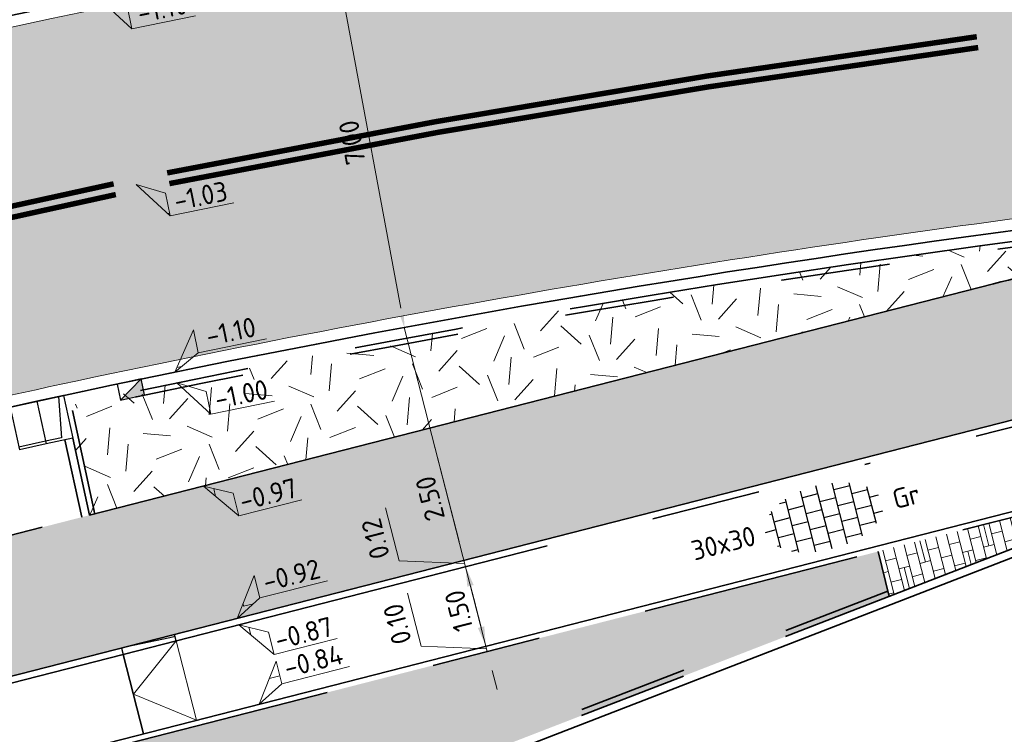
# Model space of a CAD drawing. Header units: metres. Extents: x 126075 to 126745, y 502461 to 502767.
# Tile 37 of 94: x 126642 to 126660, y 502546 to 502559. Entities that reach past the tile are written whole.
import ezdxf
from ezdxf.enums import TextEntityAlignment as Align

# ---------------------------------------------------------------- set-up
doc = ezdxf.new("R2010")
doc.units = ezdxf.units.M
doc.header["$PDSIZE"] = 1
for name, pattern in [('VH-OPSLUITBAND-SO', [10, 4, -2, 2, -2]), ('VH-OPSLUITBAND_VARIANT01-SO', [14, 8, -2, 2, -2]), ('VH-RIJWIELPADBAND-SO', [20, 8, -2, 2, -2, 0, -2, 2, -2]), ('VH-TROTTOIRBAND-SO', [15, 5, -2, 2, -2, 2, -2]), ('VH-TROTTOIRBAND_VARIANT01-SO', [20, 10, -2, 2, -2, 2, -2]), ('VW-11_STREEP', [2, 1, -1]), ('VW-31_STREEP', [4, 3, -1]), ('ZZ-HIDDEN-SO', [4, 2, -2])]:
    doc.linetypes.add(name, pattern=pattern)
doc.layers.get('0').update_dxf_attribs({"linetype": 'CONTINUOUS'})
doc.layers.get('DEFPOINTS').update_dxf_attribs({"linetype": 'CONTINUOUS'})
for name, color, linetype, lineweight in [('N-WE-GR-BEPLANTING-A-200', 92, 'CONTINUOUS', 18), ('N-WE-GR-GRAS-A-200', 62, 'CONTINUOUS', 18), ('N-WE-RI-HWA_KOLK-S-200', 154, 'CONTINUOUS', 25), ('N-WE-VH-GESLOTENVERHARDING_ASFALT-V', 253, 'CONTINUOUS', 18), ('N-WE-VH-GESLOTENVERHARDING_ASFALT_ROOD-G', 10, 'CONTINUOUS', 35), ('N-WE-VH-GESLOTENVERHARDING_ASFALT_ROOD-V', 13, 'CONTINUOUS', 18), ('N-WE-VH-GOOT_BSS_ACHTERKANT-G', 170, 'CONTINUOUS', 35), ('N-WE-VH-GOOT_BSS_VOORKANT-G', 170, 'CONTINUOUS', 35), ('N-WE-VH-HALFVERHARDING_GRASBETONSTEEN-A-200', 132, 'CONTINUOUS', 18), ('N-WE-VH-KANTOPSLUITING_BETONRUG-G', 7, 'ZZ-HIDDEN-SO', 35), ('N-WE-VH-KANTOPSLUITING_ELEMENT_INRIT_180 200-S', 40, 'CONTINUOUS', 25), ('N-WE-VH-KANTOPSLUITING_OPSLUITBAND_100X200-G', 150, 'VH-OPSLUITBAND-SO', 35), ('N-WE-VH-KANTOPSLUITING_OPSLUITBAND_120X250-G', 150, 'VH-OPSLUITBAND-SO', 35), ('N-WE-VH-KANTOPSLUITING_OPSLUITBAND_150X250-G', 150, 'VH-OPSLUITBAND_VARIANT01-SO', 35), ('N-WE-VH-KANTOPSLUITING_RIJWIELPADBAND_40 120_250-G', 10, 'VH-RIJWIELPADBAND-SO', 35), ('N-WE-VH-KANTOPSLUITING_RIJWIELPADBAND_40 120_250_EINDVERLOOPBAND-S', 10, 'CONTINUOUS', 25), ('N-WE-VH-KANTOPSLUITING_TROTTOIRBAND_130X150_250-G', 210, 'VH-TROTTOIRBAND-SO', 35), ('N-WE-VH-KANTOPSLUITING_TROTTOIRBAND_180X200_250-G', 210, 'VH-TROTTOIRBAND_VARIANT01-SO', 35), ('N-WE-VH-KANTOPSLUITING_VOORKANTBAND-G', 50, 'CONTINUOUS', 35), ('N-WE-VH-KANTVERHARDING_TEGEL-G', 60, 'CONTINUOUS', 18), ('N-WE-VH-MATERIAALGRENS-G', 7, 'ZZ-HIDDEN-SO', 35), ('N-WE-VH-OPENVERHARDING_TEGEL_300X300_DUN_HALFSTEENS-S-200', 252, 'CONTINUOUS', 25), ('N-WE-VW-MARKERING_LANGS_STREEP_11_010-G', 7, 'VW-11_STREEP', 13), ('N-WE-VW-MARKERING_LANGS_STREEP_31_010-G', 7, 'VW-31_STREEP', 13), ('X-XX-AL-AANPIJLING-G', 7, 'CONTINUOUS', 18), ('X-XX-AL-HOOGTELABEL-S-200', 7, 'CONTINUOUS', 18), ('X-XX-AL-M', 7, 'CONTINUOUS', 18)]:
    doc.layers.add(name, color=color, linetype=linetype, lineweight=lineweight)
doc.styles.add('NLCS-ISO', font='NLCS-ISO.ttf')
doc.styles.add('NLCS-ISO-M200-T18', font='NLCS-ISO.ttf', dxfattribs={"height": 0.36})
doc.dimstyles.new('NLCS-M200-T18-PIJL_L2_H1', dxfattribs={"dimscale": 0.2, "dimtxt": 2.5, "dimasz": 1.8, "dimexe": 2, "dimexo": 2, "dimgap": 0.7, "dimtad": 1, "dimzin": 0, "dimdsep": 46, "dimtxsty": 'NLCS-ISO-M200-T18', "dimcen": 0, "dimdle": 2, "dimclrd": 256, "dimclre": 256, "dimclrt": 10, "dimadec": 1, "dimazin": 0, "dimtfac": 1, "dimtdec": 3, "dimtofl": 0, "dimtmove": 0, "dimatfit": 3, "dimfxl": 2, "dimfxlon": 1, "dimtfillclr": 256, "dimtolj": 1, "dimtzin": 0, "dimlwd": -1, "dimlwe": -1, "dimarcsym": 0})
pattern_1 = [(0, (0, 0), (0, 6.985), [5.08, -1.905]), (90, (0, 0), (-6.985, 4.277078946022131e-16), [5.08, -1.905])]

# ---------------------------------------------------------------- blocks, each defined once
blk = doc.blocks.new('SVH-INRITELEMENT_180 200_180X800X500_MIDDEN')
for p, q in [((0, 0), (0, 0.8000000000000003)), ((0, 0.8000000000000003), (0.5, 0.8000000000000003)), ((0, 0.75), (0.5, 0.75)), ((0.5, 0), (0.5, 0.8000000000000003)), ((0, 0), (0.5, 0))]:
    blk.add_line(p, q)
blk = doc.blocks.new('SVH-INRITELEMENT_180 200_180X800X500_LINKS')
for p, q in [((0, 0), (0, 0.7999999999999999)), ((0, 0.7999999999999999), (0.5, 0.7999999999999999)), ((0.09473684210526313, 0), (0.2, 0.75)), ((0.2, 0.75), (0.5, 0.75)), ((0.5, 0), (0.5, 0.7999999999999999)), ((0, 0), (0.5, 0))]:
    blk.add_line(p, q)
blk = doc.blocks.new('SVH-TEGEL_300X300_DUN_HALFST-SO')
for p, q in [((-1.499999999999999, -2.863260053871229), (-1.499999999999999, 2.863260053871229)), ((1.110223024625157e-15, -2.975), (1.110223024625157e-15, 2.975)), ((1.500000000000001, -2.863260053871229), (1.500000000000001, 2.863260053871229)), ((-3.614576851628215, 2.25), (-2.999999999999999, 2.25)), ((-2.999999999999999, -2.498230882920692), (-2.999999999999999, 2.498230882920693)), ((-1.499999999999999, 2.25), (0, 2.25)), ((1.5, 2.25), (3, 2.25)), ((3, -2.498230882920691), (3, 2.498230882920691)), ((-4.771312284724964, 1.5), (-4.499999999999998, 1.5)), ((-4.499999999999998, -1.726071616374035), (-4.499999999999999, 1.726071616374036)), ((-2.999999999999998, 1.5), (-1.499999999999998, 1.5)), ((2.220446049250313e-15, 1.5), (1.500000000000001, 1.5)), ((3.000000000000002, 1.5), (4.500000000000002, 1.5)), ((4.500000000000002, -1.726071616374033), (4.5, 1.726071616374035)), ((-5.525, 0), (-4.5, 0)), ((-4.499999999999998, 0.7500000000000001), (-2.999999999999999, 0.7500000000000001)), ((-2.999999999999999, 0), (-1.499999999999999, 0)), ((-1.499999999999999, 0.7500000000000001), (1.110223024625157e-15, 0.7500000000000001)), ((0, 0), (1.500000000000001, 0)), ((1.500000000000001, 0.7500000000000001), (3, 0.7500000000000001)), ((3, 0), (4.500000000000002, 0)), ((4.500000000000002, 0.7500000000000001), (5.346547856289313, 0.7500000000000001)), ((-4.5, -0.7500000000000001), (-3, -0.7500000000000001)), ((-1.5, -0.7500000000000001), (0, -0.7500000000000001)), ((1.499999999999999, -0.7500000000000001), (3, -0.7500000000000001)), ((4.5, -0.7500000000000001), (5.346547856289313, -0.7500000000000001)), ((-4.771312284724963, -1.5), (-4.5, -1.5)), ((-2.999999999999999, -1.5), (-1.499999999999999, -1.5)), ((1.110223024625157e-15, -1.5), (1.500000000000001, -1.5)), ((3, -1.5), (4.500000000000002, -1.5)), ((-3.614576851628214, -2.25), (-2.999999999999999, -2.25)), ((-1.499999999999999, -2.25), (1.110223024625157e-15, -2.25)), ((1.500000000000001, -2.25), (3, -2.25))]:
    blk.add_line(p, q)
at = {"style": 'NLCS-ISO'}
blk.add_attdef('FORMAAT', text='', height=1.8, dxfattribs=at).set_placement((-6.525, 4.607733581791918e-16), align=Align.MIDDLE_RIGHT)
blk.add_attdef('KLEUR', text='', height=1.8, dxfattribs=at).set_placement((6.525, -7.02641101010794e-16), align=Align.MIDDLE_LEFT)
at = {"style": 'NLCS-ISO', "flags": 1}
blk.add_attdef('FUNCTIE', text='', height=1.8, dxfattribs=at).set_placement((-7.110529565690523e-16, -3.975), align=Align.TOP_CENTER)
blk = doc.blocks.new('SVH-RIJWIELPAD EINDVERLOOPBAND_40 120X250_MAAIVELD_RECHTS_L1000_HD-MM')
blk.add_line((0, 40), (100, 40))
blk.add_lwpolyline([(0, 0), (1000, 0), (1000, 120), (0, 120)], close=True)
at = {"flags": 128}
blk.add_lwpolyline([(100, 40), (900, 0)], dxfattribs=at)
blk = doc.blocks.new('SRI-KOLK_TROTTOIR-SO')
blk.add_hatch(color=256).paths.add_polyline_path([(1.125000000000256, 1.499999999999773), (-1.124999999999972, 1.499999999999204), (-1.124999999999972, 5.684341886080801e-13)])
blk.add_line((-1.124999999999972, 0), (1.124999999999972, 1.499999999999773))
at = {"flags": 128}
blk.add_lwpolyline([(-1.124999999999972, 0), (1.124999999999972, 0), (1.124999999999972, 1.499999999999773), (-1.124999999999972, 1.499999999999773)], close=True, dxfattribs=at)
blk = doc.blocks.new('SZZ-HOOGTELABEL_02-SO')
h = blk.add_hatch()
h.set_pattern_fill('ANGLE', color=256)
h.set_pattern_definition(pattern_1)
h.paths.add_polyline_path([(2.460741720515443, 3.435148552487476), (-6.661338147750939e-16, -4.440892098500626e-16), (2.460741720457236, 1.312415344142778)])
for p, q in [((2.460741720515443, 3.435148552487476), (0, 0)), ((2.460741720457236, 1.312415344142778), (2.460741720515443, 3.435148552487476)), ((0, 0), (2.460741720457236, 1.312415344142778)), ((8.837532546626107, 1.312415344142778), (2.460741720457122, 1.312415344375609))]:
    blk.add_line(p, q)
at = {"style": 'NLCS-ISO'}
blk.add_attdef('...', text='', height=1.8, dxfattribs=at).set_placement((5.772751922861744, 2.615252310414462), align=Align.MIDDLE)
blk = doc.blocks.new('SZZ-HOOGTELABEL_04-SO')
h = blk.add_hatch()
h.set_pattern_fill('ANGLE', color=256)
h.set_pattern_definition(pattern_1)
h.paths.add_polyline_path([(2.460741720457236, -1.312415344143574), (0, -4.547473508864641e-13), (2.460741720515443, -3.435148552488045)])
for p, q in [((0, -4.547473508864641e-13), (2.460741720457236, -1.312415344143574)), ((2.460741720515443, -3.435148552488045), (0, -4.547473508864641e-13)), ((2.460741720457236, -1.312415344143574), (2.460741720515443, -3.435148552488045)), ((8.399460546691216, -3.435325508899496), (2.460741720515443, -3.435148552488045))]:
    blk.add_line(p, q)
at = {"style": 'NLCS-ISO'}
blk.add_attdef('...', text='', height=1.8, dxfattribs=at).set_placement((5.549947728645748, -2.195441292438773), align=Align.MIDDLE)
blk = doc.blocks.new('*D402')
at = {"layer": 'DEFPOINTS', "color": 0, "transparency": 16777216}
for p in [(126647.5055022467, 502560.6424629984), (126647.6487991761, 502560.6691042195), (126648.7849908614, 502553.7603914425)]:
    blk.add_point(p, dxfattribs=at)
at = {"layer": 'X-XX-AL-M', "transparency": 16777216}
for p, q in [((126647.6487991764, 502560.6691042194), (126648.0420604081, 502560.7422178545)), ((126648.8624855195, 502554.1409677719), (126647.714601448, 502560.3151691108)), ((126648.9282877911, 502553.7870326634), (126649.3215490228, 502553.8601462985))]:
    blk.add_line(p, q, dxfattribs=at)
for points in [[(126647.6556122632, 502560.3042020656), (126647.7735906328, 502560.3261361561), (126647.6487991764, 502560.6691042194)], [(126648.8034963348, 502554.1300007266), (126648.9214747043, 502554.1519348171), (126648.9282877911, 502553.7870326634)]]:
    blk.add_solid(points, dxfattribs=at)
at = {"layer": 'X-XX-AL-M', "color": 10, "transparency": 16777216, "insert": (126647.9739344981, 502557.1695775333), "char_height": 0.36, "attachment_point": 5, "rotation": 100.53196722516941, "style": 'NLCS-ISO-M200-T18'}
blk.add_mtext('\\A1;7.00', dxfattribs=at)
blk = doc.blocks.new('*D434')
at = {"layer": 'DEFPOINTS', "color": 0, "transparency": 16777216}
for p in [(126650.0493578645, 502549.4071612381), (126650.0493578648, 502549.4071612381), (126650.4213063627, 502547.9540080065)]:
    blk.add_point(p, dxfattribs=at)
at = {"layer": 'X-XX-AL-M', "transparency": 16777216}
for p, q in [((126650.049357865, 502549.4071612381), (126650.4368653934, 502549.5063475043)), ((126650.3320387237, 502548.3027647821), (126650.1386255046, 502549.0584044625)), ((126650.4213063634, 502547.9540080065), (126650.8088138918, 502548.0531942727))]:
    blk.add_line(p, q, dxfattribs=at)
for points in [[(126650.0804993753, 502549.0435265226), (126650.1967516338, 502549.0732824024), (126650.049357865, 502549.4071612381)], [(126650.2739125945, 502548.2878868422), (126650.390164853, 502548.317642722), (126650.4213063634, 502547.9540080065)]]:
    blk.add_solid(points, dxfattribs=at)
at = {"layer": 'X-XX-AL-M', "color": 10, "transparency": 16777216, "insert": (126649.9253260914, 502548.6012356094), "char_height": 0.36, "attachment_point": 5, "rotation": 104.35716334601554, "style": 'NLCS-ISO-M200-T18'}
blk.add_mtext('\\A1;1.50', dxfattribs=at)
blk = doc.blocks.new('*D435')
at = {"layer": 'DEFPOINTS', "color": 0, "transparency": 16777216}
for p in [(126650.2405568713, 502549.5799690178), (126650.0196019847, 502549.5234134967), (126650.0493578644, 502549.407161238)]:
    blk.add_point(p, dxfattribs=at)
at = {"layer": 'X-XX-AL-M', "transparency": 16777216}
for p, q in [((126648.8348476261, 502549.5143520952), (126648.5868819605, 502550.4831209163)), ((126649.9303343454, 502549.8721702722), (126649.8410667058, 502550.2209270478)), ((126650.0344799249, 502549.4652873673), (126648.8348476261, 502549.5143520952)), ((126650.019601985, 502549.5234134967), (126649.6320944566, 502549.4242272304)), ((126650.0493578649, 502549.407161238), (126650.019601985, 502549.5234134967)), ((126650.0493578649, 502549.407161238), (126650.4368653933, 502549.5063475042)), ((126650.1386255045, 502549.0584044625), (126650.2278931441, 502548.7096476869))]:
    blk.add_line(p, q, dxfattribs=at)
for points in [[(126649.8722082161, 502549.8572923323), (126649.9884604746, 502549.8870482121), (126650.019601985, 502549.5234134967)], [(126650.0804993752, 502549.0435265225), (126650.1967516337, 502549.0732824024), (126650.0493578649, 502549.407161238)]]:
    blk.add_solid(points, dxfattribs=at)
at = {"layer": 'X-XX-AL-M', "color": 10, "transparency": 16777216, "insert": (126648.4008587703, 502549.9193874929), "char_height": 0.36, "attachment_point": 5, "rotation": 104.35716334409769, "style": 'NLCS-ISO-M200-T18'}
blk.add_mtext('\\A1;0.12', dxfattribs=at)
blk = doc.blocks.new('*D436')
at = {"layer": 'DEFPOINTS', "color": 0, "transparency": 16777216}
for p in [(126649.3996878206, 502551.9453355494), (126649.3996878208, 502551.9453355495), (126650.2405568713, 502549.5799690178)]:
    blk.add_point(p, dxfattribs=at)
at = {"layer": 'X-XX-AL-M', "transparency": 16777216}
for p, q in [((126649.3996878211, 502551.9453355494), (126649.7871953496, 502552.0445218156)), ((126649.9303343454, 502549.8721702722), (126649.4889554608, 502551.5965787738)), ((126650.019601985, 502549.5234134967), (126649.6320944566, 502549.4242272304))]:
    blk.add_line(p, q, dxfattribs=at)
for points in [[(126649.4308293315, 502551.5817008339), (126649.54708159, 502551.6114567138), (126649.3996878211, 502551.9453355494)], [(126649.8722082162, 502549.8572923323), (126649.9884604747, 502549.8870482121), (126650.019601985, 502549.5234134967)]]:
    blk.add_solid(points, dxfattribs=at)
at = {"layer": 'X-XX-AL-M', "color": 10, "transparency": 16777216, "insert": (126649.3996388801, 502550.6550255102), "char_height": 0.36, "attachment_point": 5, "rotation": 104.35716334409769, "style": 'NLCS-ISO-M200-T18'}
blk.add_mtext('\\A1;2.50', dxfattribs=at)
blk = doc.blocks.new('*D437')
at = {"layer": 'DEFPOINTS', "color": 0, "transparency": 16777216}
for p in [(126650.4213063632, 502547.9540080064), (126650.6422612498, 502548.0105635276), (126650.4461029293, 502547.8571311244)]:
    blk.add_point(p, dxfattribs=at)
at = {"layer": 'X-XX-AL-M', "transparency": 16777216}
for p, q in [((126649.2340723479, 502547.9546342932), (126648.9861066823, 502548.9234031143)), ((126650.3320387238, 502548.3027647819), (126650.2427710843, 502548.6515215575)), ((126650.4337046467, 502547.9055695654), (126649.2340723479, 502547.9546342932)), ((126650.4213063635, 502547.9540080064), (126650.033798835, 502547.8548217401)), ((126650.44610293, 502547.8571311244), (126650.4213063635, 502547.9540080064)), ((126650.44610293, 502547.8571311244), (126650.8336104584, 502547.9563173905)), ((126650.5353705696, 502547.5083743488), (126650.6246382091, 502547.1596175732))]:
    blk.add_line(p, q, dxfattribs=at)
for points in [[(126650.2739125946, 502548.287886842), (126650.3901648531, 502548.3176427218), (126650.4213063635, 502547.9540080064)], [(126650.4772444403, 502547.4934964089), (126650.5934966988, 502547.5232522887), (126650.44610293, 502547.8571311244)]]:
    blk.add_solid(points, dxfattribs=at)
at = {"layer": 'X-XX-AL-M', "color": 10, "transparency": 16777216, "insert": (126648.8000834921, 502548.3596696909), "char_height": 0.36, "attachment_point": 5, "rotation": 104.35716334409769, "style": 'NLCS-ISO-M200-T18'}
blk.add_mtext('\\A1;0.10', dxfattribs=at)

msp = doc.modelspace()

# ---------------------------------------------------------------- hatches: boundary and pattern name
at = {"layer": 'N-WE-GR-BEPLANTING-A-200', "transparency": 33554559}
h = msp.add_hatch(dxfattribs=at)
h.set_pattern_fill('AGR-BEPLANTING_SOORT_01-SO', color=256, scale=0.2, pattern_type=2)
h.set_pattern_definition([(74.35716334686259, (126657.4857404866, 502549.6589938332), (-0.1614569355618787, 0.1651211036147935), [0.05773520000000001, -0.1732052]), (134.3571633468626, (126657.4857404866, 502549.6589938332), (-0.223727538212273, -0.0572652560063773), [0.05773520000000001, -0.1732052]), (284.3571633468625, (126657.4857404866, 502549.6589938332), (0.1614568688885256, -0.1651211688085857), [0.05, -0.35])])
h.paths.add_polyline_path([(126643.5148127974, 502543.330940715), (126643.2979773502, 502543.8903890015), (126643.6430608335, 502546.1158272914), (126657.5967663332, 502549.6874119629), (126657.7934216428, 502548.8651582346)])
at = {"layer": 'N-WE-GR-GRAS-A-200', "transparency": 33554559}
h = msp.add_hatch(dxfattribs=at)
h.set_pattern_fill('AGR-GRAS_02-SO', color=256, scale=0.2, pattern_type=2)
h.set_pattern_definition([(21.58014110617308, (126551.914, 502551.3593220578), (1.124203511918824, 2.595412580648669), [0.5, -1.5]), (21.58014110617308, (126552.4955317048, 502552.8797893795), (1.124203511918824, 2.595412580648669), [0.5, -1.5]), (111.5801411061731, (126551.8425192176, 502552.0838153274), (-2.595412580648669, 1.124203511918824), [0.5, -1.5]), (111.5801411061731, (126552.3289808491, 502553.0289899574), (-2.595412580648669, 1.124203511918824), [0.5, -1.5]), (66.58014110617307, (126551.7710384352, 502552.8083085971), (-0.7356045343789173, 1.859808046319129), [0.4999999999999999, -2.328427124]), (156.5801411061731, (126552.9368944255, 502551.7639045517), (-1.859808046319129, -0.7356045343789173), [0.4999999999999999, -2.328427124]), (48.14519230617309, (126552.1582706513, 502552.1011656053), (1.859808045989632, 0.735604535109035), [0.5, -3.972135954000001]), (48.14519230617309, (126552.6273820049, 502553.3620916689), (1.859808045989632, 0.735604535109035), [0.5, -3.972135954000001]), (85.01508992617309, (126553.2158656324, 502551.8742452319), (-0.7356045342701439, 1.859808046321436), [0.5, -3.972135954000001]), (85.01508992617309, (126552.0479299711, 502552.3801368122), (-0.7356045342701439, 1.859808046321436), [0.5, -3.972135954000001]), (85.01508992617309, (126552.8827639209, 502552.1726463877), (-0.7356045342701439, 1.859808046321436), [0.5, -3.972135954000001]), (138.1451923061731, (126551.5094175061, 502552.3822164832), (-0.7356045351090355, 1.859808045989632), [0.5, -3.972135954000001]), (175.0150899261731, (126552.1756209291, 502551.7854141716), (-1.859808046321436, -0.7356045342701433), [0.5, -3.972135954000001])])
edge = h.paths.add_edge_path()
edge.add_arc((126663.5733762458, 502540.0095713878), 15.07821380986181, 96.2608333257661, 104.8807390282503, ccw=False)
edge.add_line((126661.9290242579, 502554.997854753), (126661.8548021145, 502555.5932466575))
edge.add_arc((126689.9114105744, 502332.5509486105), 224.7999999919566, 97.16960909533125, 102.1125418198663)
edge.add_line((126642.7410441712, 502552.3463000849), (126642.8675667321, 502551.7599339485))
edge.add_line((126642.8675667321, 502551.7599339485), (126643.1774329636, 502550.3526897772))
edge.add_line((126643.1774329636, 502550.3526897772), (126659.7011716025, 502554.5820990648))
at = {"layer": 'N-WE-VH-GESLOTENVERHARDING_ASFALT-V'}
h = msp.add_hatch(color=256, dxfattribs=at)
h.dxf.hatch_style = 1
edge = h.paths.add_edge_path(flags=16)
edge.add_arc((126597.5178366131, 502566.9838327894), 24.99999999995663, 282.1651217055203, 288.1810494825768)
edge.add_arc((126597.5178366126, 502566.9838327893), 25.00000000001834, 288.1810494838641, 293.6835586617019)
edge.add_arc((126597.5178366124, 502566.9838327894), 25.00000000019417, 293.6835586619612, 299.6994864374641)
edge.add_arc((126609.4086577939, 502546.1365698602), 1.000000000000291, 299.6994864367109, 462.1651217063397)
edge.add_arc((126614.4661721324, 502522.6755053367), 24.999999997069, 102.1651217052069, 108.1810494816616)
edge.add_arc((126614.466172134, 502522.6755053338), 25.00000000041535, 108.1810494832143, 113.683558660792)
edge.add_arc((126614.466172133, 502522.675505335), 24.99999999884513, 113.683558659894, 119.6994864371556)
edge.add_arc((126602.5753509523, 502543.5227682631), 1.000000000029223, 119.6994864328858, 282.1651217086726)
edge = h.paths.add_edge_path(flags=16)
edge.add_line((126520.5810116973, 502507.4817281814), (126528.4824387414, 502510.6159450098))
edge.add_line((126528.4824387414, 502510.6159450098), (126529.7991632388, 502511.137580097))
edge.add_arc((126529.4308513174, 502512.0672823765), 0.9999999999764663, 291.6115467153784, 382.9269713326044)
edge.add_line((126530.3518534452, 502512.456839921), (126529.9621932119, 502513.3780848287))
edge.add_arc((126529.041191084, 502512.9885272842), 1.00000000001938, 22.92697133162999, 111.6115467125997)
edge.add_line((126528.6728791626, 502513.9182295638), (126527.3775029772, 502513.4050518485))
edge.add_line((126527.3775029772, 502513.4050518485), (126519.4759377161, 502510.2708350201))
edge.add_line((126519.4759377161, 502510.2708350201), (126512.9248190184, 502507.6755363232))
edge.add_arc((126513.2931309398, 502506.7458340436), 1.000000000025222, 111.6115467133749, 201.8333718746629)
edge.add_line((126512.3648615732, 502506.3739254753), (126512.7367729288, 502505.4456491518))
edge.add_arc((126513.6650422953, 502505.81755772), 0.9999999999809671, 201.8333718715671, 291.6115467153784)
edge.add_line((126514.0333542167, 502504.8878554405), (126520.5808734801, 502507.4817281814))
edge.add_line((126520.5808734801, 502507.4817281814), (126520.5810116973, 502507.4817281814))
edge = h.paths.add_edge_path()
edge.add_line((126517.4702753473, 502515.3335787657), (126517.99592961, 502514.0067089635))
edge.add_arc((126515.5597342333, 502521.6267451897), 8.000000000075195, 213.100814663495, 287.7295542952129, ccw=False)
edge.add_line((126508.8580466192, 502517.2578342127), (126510.3449332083, 502517.8928730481))
edge.add_arc((126518.8918056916, 502530.4897623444), 15.22270177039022, 212.7818433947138, 235.84347189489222, ccw=False)
edge.add_line((126506.0934984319, 502522.2475550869), (126516.3901282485, 502491.7833219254))
edge.add_line((126516.3901282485, 502491.7833219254), (126516.7697807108, 502491.9333434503))
edge.add_line((126516.7697807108, 502491.9333434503), (126516.3394223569, 502493.1008467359))
edge.add_arc((126523.8456967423, 502495.8677664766), 8.000000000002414, 111.61154671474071, 200.2346055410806, ccw=False)
edge.add_line((126520.8992013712, 502503.3053847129), (126522.0541211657, 502503.7629190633))
edge.add_line((126522.0541211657, 502503.7629190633), (126522.3690538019, 502502.9679581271))
edge.add_arc((126532.7772465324, 502491.8768074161), 15.21000000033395, 112.48962595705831, 133.180527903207, ccw=False)
edge.add_line((126526.9591759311, 502505.9300687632), (126529.8588672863, 502507.1305451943))
edge.add_line((126529.8588672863, 502507.1305451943), (126546.3453798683, 502516.7143279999))
edge.add_arc((126613.7472824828, 502397.6267446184), 136.8388431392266, 112.92576721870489, 119.50925268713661, ccw=False)
edge.add_line((126560.4433273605, 502523.6567305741), (126595.6157548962, 502537.4335116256))
edge.add_arc((126604.9008984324, 502513.9957171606), 25.20999999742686, 97.93309799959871, 111.61154671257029, ccw=False)
edge.add_arc((126597.0545661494, 502569.4643405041), 30.81092509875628, 278.1481515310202, 287.8648255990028)
edge.add_line((126606.5065065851, 502540.1390284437), (126608.7316956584, 502541.0112806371))
edge.add_arc((126597.5178366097, 502566.9838327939), 28.29000000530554, 293.3526620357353, 303.6663094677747)
edge.add_arc((126627.1758362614, 502522.4568403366), 25.21000000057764, 108.27614285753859, 123.666309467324, ccw=False)
edge.add_line((126619.2700533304, 502546.3951505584), (126628.0383361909, 502549.0948627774))
edge.add_arc((126689.9114105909, 502332.5509485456), 225.2100000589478, 102.11259845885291, 105.9462238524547, ccw=False)
edge.add_arc((126689.9269624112, 502332.4690190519), 225.2933688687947, 97.1708774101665, 102.11209339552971, ccw=False)
edge.add_arc((126689.9112641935, 502332.5527134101), 225.2083696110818, 92.3144128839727, 97.16957279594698, ccw=False)
edge.add_arc((126689.9202429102, 502332.0111495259), 225.7498546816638, 90.48797407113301, 92.31113917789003, ccw=False)
edge.add_line((126687.9976101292, 502557.7528168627), (126705.12544268, 502557.8983715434))
edge.add_line((126705.12544268, 502557.8983715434), (126705.0780247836, 502563.4781700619))
edge.add_line((126705.0780247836, 502563.4781700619), (126671.8879248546, 502563.1961160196))
edge.add_arc((126672.584702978, 502463.3761940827), 99.82235378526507, 90.39993817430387, 97.54443862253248)
edge.add_arc((126689.9114107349, 502332.5509482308), 231.7900004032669, 97.54443863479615, 108.9131759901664)
edge.add_arc((126606.1021073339, 502575.9406617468), 25.62785397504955, 278.9493136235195, 289.7927084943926, ccw=False)
edge.add_arc((126614.462157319, 502522.6955870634), 28.2695389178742, 98.8995344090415, 108.5153692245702)
edge.add_line((126605.4849100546, 502549.5018524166), (126603.2485715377, 502548.6464327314))
edge.add_arc((126614.6902553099, 502522.2917116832), 28.73122776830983, 113.46767581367, 122.9296570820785)
edge.add_arc((126585.2137033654, 502567.8038515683), 25.49258610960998, 290.8007830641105, 302.9296571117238, ccw=False)
edge.add_line((126594.2666238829, 502543.9728512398), (126545.4605844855, 502524.641516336))
edge.add_line((126545.4605844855, 502524.641516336), (126524.5884510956, 502516.3731451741))
edge.add_arc((126518.8918056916, 502530.4897623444), 15.22270177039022, 264.64178361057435, 291.9761364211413, ccw=False)
at = {"layer": 'N-WE-VH-GESLOTENVERHARDING_ASFALT_ROOD-V', "transparency": 33554687}
h = msp.add_hatch(color=256, dxfattribs=at)
h.dxf.hatch_style = 1
edge = h.paths.add_edge_path()
edge.add_line((126686.9932172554, 502554.7493315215), (126705.1503951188, 502554.9084755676))
edge.add_line((126705.1503951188, 502554.9084755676), (126705.1289267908, 502557.4883863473))
edge.add_line((126705.1289267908, 502557.4883863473), (126688.0010981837, 502557.3428317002))
edge.add_arc((126690.450111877, 502332.5561647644), 224.8000073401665, 90.6242033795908, 90.88314187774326)
edge.add_arc((126689.2854505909, 502352.9574249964), 204.3849873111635, 90.64483721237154, 92.3698663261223)
edge.add_line((126680.8340950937, 502557.1676050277), (126680.8583171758, 502556.5682336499))
edge.add_line((126680.8583171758, 502556.5682336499), (126680.3587476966, 502556.547486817))
edge.add_line((126680.3587476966, 502556.547486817), (126679.8592256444, 502556.5256259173))
edge.add_line((126679.8592256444, 502556.5256259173), (126679.3597535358, 502556.5026510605))
edge.add_line((126679.3597535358, 502556.5026510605), (126678.8603339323, 502556.4785623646))
edge.add_line((126678.8603339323, 502556.4785623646), (126678.3609692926, 502556.4533599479))
edge.add_line((126678.3609692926, 502556.4533599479), (126677.8616621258, 502556.4270439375))
edge.add_line((126677.8616621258, 502556.4270439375), (126677.3624148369, 502556.3996144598))
edge.add_line((126677.3624148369, 502556.3996144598), (126676.8632299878, 502556.3710716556))
edge.add_line((126676.8632299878, 502556.3710716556), (126676.3641100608, 502556.3414156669))
edge.add_line((126676.3641100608, 502556.3414156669), (126675.8650574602, 502556.3106466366))
edge.add_line((126675.8650574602, 502556.3106466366), (126675.3660747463, 502556.2787647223))
edge.add_line((126675.3660747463, 502556.2787647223), (126674.8671643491, 502556.2457700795))
edge.add_line((126674.8671643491, 502556.2457700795), (126674.3683288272, 502556.2116628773))
edge.add_line((126674.3683288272, 502556.2116628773), (126673.8695705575, 502556.1764432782))
edge.add_line((126673.8695705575, 502556.1764432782), (126673.3708921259, 502556.140111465))
edge.add_line((126673.3708921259, 502556.140111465), (126672.8722959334, 502556.1026676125))
edge.add_line((126672.8722959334, 502556.1026676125), (126672.3737844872, 502556.0641119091))
edge.add_line((126672.3737844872, 502556.0641119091), (126671.8753602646, 502556.0244445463))
edge.add_line((126671.8753602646, 502556.0244445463), (126671.3770257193, 502555.9836657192))
edge.add_line((126671.3770257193, 502555.9836657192), (126670.8787834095, 502555.9417756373))
edge.add_line((126670.8787834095, 502555.9417756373), (126670.380635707, 502555.8987745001))
edge.add_line((126670.380635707, 502555.8987745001), (126669.8825851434, 502555.8546625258))
edge.add_line((126669.8825851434, 502555.8546625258), (126669.3846342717, 502555.8094399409))
edge.add_line((126669.3846342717, 502555.8094399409), (126668.8867854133, 502555.7631069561))
edge.add_line((126668.8867854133, 502555.7631069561), (126668.3890411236, 502555.7156638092))
edge.add_line((126668.3890411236, 502555.7156638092), (126667.8914039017, 502555.6671107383))
edge.add_line((126667.8914039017, 502555.6671107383), (126667.3938762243, 502555.6174479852))
edge.add_line((126667.3938762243, 502555.6174479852), (126666.8964604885, 502555.5666757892))
edge.add_line((126666.8964604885, 502555.5666757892), (126666.3991592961, 502555.5147944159))
edge.add_line((126666.3991592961, 502555.5147944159), (126665.9019749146, 502555.4618041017))
edge.add_line((126665.9019749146, 502555.4618041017), (126665.4049100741, 502555.4077051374))
edge.add_line((126665.4049100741, 502555.4077051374), (126664.9079670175, 502555.3524977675))
edge.add_line((126664.9079670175, 502555.3524977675), (126664.4111483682, 502555.2961822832))
edge.add_line((126664.4111483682, 502555.2961822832), (126663.9144565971, 502555.2387589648))
edge.add_line((126663.9144565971, 502555.2387589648), (126663.4178939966, 502555.1802280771))
edge.add_line((126663.4178939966, 502555.1802280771), (126662.9214632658, 502555.1205899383))
edge.add_line((126662.9214632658, 502555.1205899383), (126662.4251667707, 502555.0598448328))
edge.add_line((126662.4251667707, 502555.0598448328), (126661.9290070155, 502554.9979930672))
edge.add_line((126661.9290070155, 502554.9979930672), (126661.4110348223, 502554.9340574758))
edge.add_arc((126664.1096812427, 502537.4942988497), 17.64731915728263, 98.79624331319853, 104.4663793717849)
edge.add_line((126659.7011716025, 502554.5820990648), (126643.0320242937, 502550.3154710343))
edge.add_line((126643.0320242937, 502550.3154710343), (126628.7427438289, 502546.657992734))
edge.add_line((126628.7427438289, 502546.657992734), (126625.1004993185, 502545.72572534))
edge.add_arc((126629.8663994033, 502527.1059886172), 19.21999998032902, 104.3571633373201, 111.6936099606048)
edge.add_line((126622.7618584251, 502544.9647090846), (126617.2882697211, 502542.7872106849))
edge.add_arc((126210.895717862, 503581.4162511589), 1115.30497619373, 290.4018241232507, 291.36930631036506, ccw=False)
edge.add_line((126599.6931375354, 502536.0733617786), (126571.5444910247, 502524.8752911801))
edge.add_arc((126609.4033405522, 502429.709310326), 102.4199999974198, 111.6936099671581, 116.0361342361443)
edge.add_arc((126609.4033405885, 502429.7093102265), 102.4200001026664, 116.0361342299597, 120.1698863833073)
edge.add_line((126557.9305687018, 502518.25540091), (126553.0946039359, 502515.4442038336))
edge.add_line((126553.0946039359, 502515.4442038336), (126531.4575352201, 502502.8663486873))
edge.add_line((126531.4575352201, 502502.8663486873), (126529.6368008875, 502501.8079367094))
edge.add_arc((126528.6214710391, 502503.5311040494), 2.000050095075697, 201.7514972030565, 300.5075707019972, ccw=False)
edge.add_line((126526.7638247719, 502502.7899220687), (126525.8166204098, 502505.1640074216))
edge.add_arc((126532.7772465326, 502491.876807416), 15.00000000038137, 117.6482228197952, 133.4979649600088)
edge.add_line((126522.4523143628, 502502.7577897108), (126523.3795696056, 502500.4171885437))
edge.add_arc((126520.5904627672, 502499.3122527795), 2.999999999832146, -38.92423144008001, 21.611546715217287, ccw=False)
edge.add_arc((126528.7592265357, 502492.7151853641), 7.499999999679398, 141.075768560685, 162.0602522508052)
edge.add_arc((126518.7697265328, 502495.9493606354), 3.000000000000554, 291.5616960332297, 342.0602522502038, ccw=False)
edge.add_line((126519.8722351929, 502493.1592934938), (126517.7842219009, 502492.3342048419))
edge.add_arc((126532.7772465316, 502491.8768074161), 14.99999999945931, 178.2525996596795, 188.3220407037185)
edge.add_line((126517.9351937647, 502489.7057547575), (126521.4369095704, 502491.0894748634))
edge.add_arc((126627.1512272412, 502513.1911271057), 107.9999999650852, 191.8087142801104, 194.0628541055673)
edge.add_arc((126627.151227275, 502513.1911271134), 107.9999999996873, 194.0628541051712, 201.0451295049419)
edge.add_line((126526.3550578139, 502474.4079835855), (126529.4166157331, 502475.5880898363))
edge.add_arc((126637.5669915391, 502516.5198728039), 115.6369951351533, 194.4038615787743, 200.7302018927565, ccw=False)
edge.add_line((126525.5648836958, 502487.7545728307), (126524.6489251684, 502492.100619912))
edge.add_arc((126529.6882223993, 502493.1626855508), 5.150000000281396, 120.16988638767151, 191.901297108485, ccw=False)
edge.add_line((126527.1000094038, 502497.6150617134), (126527.1753942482, 502497.4853808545))
edge.add_line((126527.1753942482, 502497.4853808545), (126559.1869827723, 502516.0940532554))
edge.add_arc((126609.4033404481, 502429.7093104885), 99.91999980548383, 116.5752063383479, 120.1698863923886, ccw=False)
edge.add_arc((126610.5218977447, 502427.2127677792), 102.6532550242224, 111.7586366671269, 116.5101796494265, ccw=False)
edge.add_line((126572.4685988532, 502522.5523566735), (126600.6361754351, 502533.757958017))
edge.add_arc((126732.2782878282, 502215.1048941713), 344.7744492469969, 109.3218369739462, 112.4465230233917, ccw=False)
edge.add_line((126618.2013602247, 502540.4598932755), (126623.6859662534, 502542.6417745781))
edge.add_arc((126629.8663994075, 502527.1059886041), 16.71999999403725, 104.3571633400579, 111.69360995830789, ccw=False)
edge.add_line((126625.7204134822, 502543.3038032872), (126660.3210857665, 502552.1601770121))
edge.add_arc((126664.4422751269, 502536.0592392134), 16.61999999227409, 96.54066146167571, 104.3571633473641, ccw=False)
edge.add_arc((126681.7503842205, 502422.7882086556), 131.1955721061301, 90.4080947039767, 98.41581263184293, ccw=False)
edge.add_arc((126680.1155586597, 502571.5464959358), 17.58000000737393, 272.2832458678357, 282.614133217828)
edge.add_arc((126687.2130375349, 502539.8309509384), 14.92000000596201, 90.84418431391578, 102.61413321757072, ccw=False)
at = {"layer": 'N-WE-VH-HALFVERHARDING_GRASBETONSTEEN-A-200', "transparency": 33554687}
h = msp.add_hatch(dxfattribs=at)
h.set_pattern_fill('AVH-GRASBETONSTEEN_03-SO', color=256, scale=0.2, pattern_type=2)
h.set_pattern_definition([(10.50580624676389, (126635.9824808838, 502561.5770638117), (0.16018025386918, 0.2331143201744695), [0.2, -0.2]), (100.5058062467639, (126635.9824808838, 502561.5770638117), (-0.1966472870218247, -0.03646703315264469), []), (100.5058062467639, (126636.0808045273, 502561.5952973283), (0.3203605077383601, 0.4662286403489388), [0.4, -0.8])])
edge = h.paths.add_edge_path()
edge.add_line((126615.3228323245, 502557.8984161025), (126616.137112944, 502555.1543922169))
edge.add_arc((126689.9114105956, 502332.5509486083), 234.5100000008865, 97.54397868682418, 108.3360119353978, ccw=False)
edge.add_arc((126672.5815054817, 502463.4084068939), 102.5099999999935, 95.14043805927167, 97.54397868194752, ccw=False)
edge.add_line((126663.3968905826, 502565.5061196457), (126663.2684608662, 502566.7896388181))
edge.add_line((126663.2684608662, 502566.7896388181), (126615.3228323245, 502557.8984161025))
h = msp.add_hatch(dxfattribs=at)
h.set_pattern_fill('AVH-GRASBETONSTEEN_03-SO', color=256, scale=0.2, pattern_type=2)
h.set_pattern_definition([(14.35716334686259, (126657.4857404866, 502549.6589938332), (0.1441606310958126, 0.2433468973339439), [0.2, -0.2]), (104.3571633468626, (126657.4857404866, 502549.6589938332), (-0.1937537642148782, -0.04959313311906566), []), (104.3571633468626, (126657.5826173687, 502549.6837903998), (0.2883212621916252, 0.4866937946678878), [0.4, -0.8])])
h.paths.add_polyline_path([(126657.5967663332, 502549.6874119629), (126657.7934216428, 502548.8651582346), (126660.5622144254, 502549.938309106, -0.06296875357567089), (126661.8159802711, 502550.2504330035, -0.001015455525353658), (126662.8019956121, 502550.3655134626), (126662.7450414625, 502550.8622590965, 0.03411915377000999), (126660.7475867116, 502550.4938946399)])

# ---------------------------------------------------------------- linework, layer by layer
at = {"layer": 'N-WE-VH-GESLOTENVERHARDING_ASFALT_ROOD-G', "flags": 128}
msp.add_lwpolyline([(126643.1747960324, 502550.3520148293), (126659.7011716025, 502554.5820990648, -0.0375676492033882), (126661.9290070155, 502554.9979930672)], format="xyb", dxfattribs=at)
at = {"layer": 'N-WE-VH-GOOT_BSS_ACHTERKANT-G'}
msp.add_lwpolyline([(126614.9123380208, 502552.4268189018, -0.04930352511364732), (126659.4114340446, 502562.8551184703, -0.01555306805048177), (126665.6192261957, 502563.4815096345)], format="xyb", dxfattribs=at)
at = {"layer": 'N-WE-VH-GOOT_BSS_VOORKANT-G'}
msp.add_lwpolyline([(126614.7105675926, 502552.0249407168, -0.04964996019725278), (126659.4527895, 502562.5428449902, -0.01637447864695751), (126665.9688137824, 502563.1895288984)], format="xyb", dxfattribs=at)
at = {"layer": 'N-WE-VH-KANTOPSLUITING_BETONRUG-G'}
msp.add_lwpolyline([(126643.2723576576, 502550.3732885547), (126642.8588251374, 502552.2692778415, -0.02134875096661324), (126661.7674422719, 502555.4814468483), (126661.8255359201, 502555.0196288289)], format="xyb", dxfattribs=at)
msp.add_lwpolyline([(126657.7699474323, 502548.9633084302), (126643.5719149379, 502543.4603213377), (126643.4009022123, 502543.9015442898), (126643.7484383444, 502546.1427996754)], dxfattribs=at)
at = {"layer": 'N-WE-VH-KANTOPSLUITING_OPSLUITBAND_100X200-G', "flags": 128}
msp.add_lwpolyline([(126643.6430608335, 502546.1158272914), (126660.7475867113, 502550.4938946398)], dxfattribs=at)
at = {"layer": 'N-WE-VH-KANTOPSLUITING_OPSLUITBAND_120X250-G', "flags": 128}
msp.add_lwpolyline([(126630.920012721, 502544.5108219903), (126643.7881180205, 502547.8045368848)], dxfattribs=at)
at = {"layer": 'N-WE-VH-KANTOPSLUITING_OPSLUITBAND_150X250-G'}
msp.add_lwpolyline([(126643.174654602, 502550.351978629), (126642.8675667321, 502551.7599339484)], dxfattribs=at)
at = {"layer": 'N-WE-VH-KANTOPSLUITING_RIJWIELPADBAND_40 120_250-G', "flags": 128}
msp.add_lwpolyline([(126643.7881180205, 502547.8045368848), (126660.3508416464, 502552.0439247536, -0.03411915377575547), (126662.562788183, 502552.451845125, -3.808623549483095e-07), (126662.5631612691, 502552.4518879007, -3.808623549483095e-07)], format="xyb", dxfattribs=at)
at = {"layer": 'N-WE-VH-KANTOPSLUITING_TROTTOIRBAND_130X150_250-G'}
msp.add_lwpolyline([(126662.8019956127, 502550.3655134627, 0.001015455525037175), (126661.815980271, 502550.2504330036, 0.06296875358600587), (126660.5622144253, 502549.938309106), (126643.5148127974, 502543.330940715)], format="xyb", dxfattribs=at)
at = {"layer": 'N-WE-VH-KANTOPSLUITING_TROTTOIRBAND_180X200_250-G'}
for points in [[(126603.8572215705, 502554.329332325), (126605.5324874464, 502549.9496556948, -0.04031718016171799), (126610.02535906, 502551.0298556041, 0.04414660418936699), (126614.2671475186, 502552.0840565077, -0.0003430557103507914), (126614.5684669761, 502552.1876505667), (126616.0421648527, 502555.1229024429, -0.04723212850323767), (126659.1244517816, 502565.0312773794, -0.01072877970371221), (126663.4964927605, 502565.5150307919), (126666.035565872, 502563.3943592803, -0.01422029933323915), (126671.7300228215, 502563.6047889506), (126671.8846000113, 502563.6061025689)], [(126642.7410441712, 502552.3463000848, -0.0215709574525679), (126661.8548021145, 502555.5932466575, -0.02043838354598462)]]:
    msp.add_lwpolyline(points, format="xyb", dxfattribs=at)
at = {"layer": 'N-WE-VH-KANTOPSLUITING_VOORKANTBAND-G', "flags": 128}
for points in [[(126603.6712669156, 502554.2556677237), (126605.4139628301, 502549.6997075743, -0.04199054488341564), (126610.0563054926, 502550.8322643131, 0.04414660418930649), (126614.3323019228, 502551.8949668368, -0.0004310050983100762), (126614.7105675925, 502552.0249407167), (126616.1837405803, 502554.9591471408, -0.04714231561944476), (126659.1495161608, 502564.8328505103, -0.0105295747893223), (126663.4318318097, 502565.30845386), (126665.9688137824, 502563.1895288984, -0.01442031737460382), (126671.7317223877, 502563.404796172), (126705.0762402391, 502563.6881624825)], [(126609.24336068, 502539.6884463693), (126608.8116535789, 502540.8170657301, 0.04506361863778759), (126613.3169579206, 502543.2638461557, -0.06723203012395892), (126619.3338894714, 502546.1950768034, -0.07779788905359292), (126687.9993986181, 502557.5428244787), (126705.1272272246, 502557.6883791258)], [(126529.5560753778, 502475.6433754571, -0.02759871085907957), (126525.7109834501, 502487.7887137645), (126524.7957008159, 502492.1315538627, -0.323624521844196), (126527.1753942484, 502497.4853808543), (126559.1869827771, 502516.0940532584, -0.01568603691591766), (126564.7019185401, 502519.0725537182, -0.02130320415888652), (126572.4685988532, 502522.5523566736), (126600.6361754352, 502533.757958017, 0.002322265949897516), (126618.2013602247, 502540.4598932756), (126623.6859662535, 502542.6417745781, -0.03202222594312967), (126625.7204134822, 502543.3038032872), (126660.3210857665, 502552.1601770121, -0.03411915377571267), (126662.549119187, 502552.5710640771, -0.01857861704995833), (126680.8159390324, 502553.9804529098, 0.04510755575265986), (126683.9547487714, 502554.3908257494, -0.0514012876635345), (126686.9932172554, 502554.7493315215), (126705.1503951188, 502554.9084755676)], [(126535.768468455, 502502.4806250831), (126559.1869827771, 502516.0940532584, -0.01568603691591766), (126564.7019185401, 502519.0725537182, -0.02130320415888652), (126572.4685988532, 502522.5523566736), (126600.6361754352, 502533.757958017, 0.002322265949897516), (126618.2013602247, 502540.4598932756), (126623.6859662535, 502542.6417745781, -0.03202222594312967), (126625.7204134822, 502543.3038032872), (126660.3210857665, 502552.1601770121, -0.03411915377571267), (126662.549119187, 502552.5710640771, -0.01857861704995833), (126680.8159390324, 502553.9804529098, 0.04510755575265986), (126683.9547487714, 502554.3908257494, -0.0514012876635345), (126686.9932172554, 502554.7493315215), (126705.1503951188, 502554.9084755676)], [(126681.636, 502541.187), (126680.9310903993, 502551.613160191, 0.01961568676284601), (126661.8336716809, 502550.1014799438, 0.06296875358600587), (126660.616423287, 502549.7984470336), (126636.1097111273, 502540.2999393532)], [(126643.1364785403, 502543.8277940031), (126643.5016623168, 502546.1828587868), (126660.7227901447, 502550.590771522, -0.03411915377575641), (126662.7336506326, 502550.9616082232)]]:
    msp.add_lwpolyline(points, format="xyb", dxfattribs=at)
msp.add_lwpolyline([(126643.0292459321, 502550.3147598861), (126642.7210121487, 502551.7279690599)], dxfattribs=at)
at = {"layer": 'N-WE-VH-KANTVERHARDING_TEGEL-G', "flags": 128}
for points in [[(126521.6827869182, 502515.52510154, 0.04983357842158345), (126524.5884510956, 502516.3731451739), (126545.4605844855, 502524.6415163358), (126594.266623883, 502543.9728512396, 0.05296891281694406), (126599.0714675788, 502546.4067882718, -0.04131158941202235), (126603.2485715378, 502548.6464327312), (126605.4849100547, 502549.5018524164, -0.04198163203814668), (126610.0887929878, 502550.6247924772, 0.04734857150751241), (126614.7801646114, 502551.8268022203, -0.04964821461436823), (126659.4803598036, 502562.3346626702, -0.03117920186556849), (126671.8879248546, 502563.1961160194), (126683.8876508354, 502563.2980913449), (126705.0780247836, 502563.4781700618)], [(126525.7383921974, 502505.3600796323, -0.02215573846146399), (126526.9591759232, 502505.9300687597), (126529.8588672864, 502507.1305451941), (126546.3453798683, 502516.7143279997, -0.03582941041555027), (126559.7983677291, 502523.244054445), (126595.6157548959, 502537.4335116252, -0.05975445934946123), (126601.42149718, 502538.9644549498, 0.04242240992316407), (126606.5065065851, 502540.1390284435), (126608.7316956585, 502541.0112806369, 0.04503217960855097), (126613.2005433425, 502543.4386250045, -0.06725339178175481), (126619.2700533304, 502546.3951505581), (126628.0383361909, 502549.0948627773, -0.01672890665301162), (126642.6547951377, 502552.747125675, -0.02156346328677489), (126661.8038299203, 502556.0002058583, -0.02118780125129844), (126680.816642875, 502557.5773734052, -0.007955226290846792), (126687.997610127, 502557.7528168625), (126705.1254426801, 502557.8983715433)]]:
    msp.add_lwpolyline(points, format="xyb", dxfattribs=at)
at = {"layer": 'N-WE-VH-MATERIAALGRENS-G', "flags": 128}
for points in [[(126628.7427438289, 502546.6579927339), (126643.1774329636, 502550.3526897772)], [(126657.5967663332, 502549.6874119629), (126657.7934216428, 502548.8651582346)], [(126643.7881180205, 502547.8045368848), (126644.1600665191, 502546.3513836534)]]:
    msp.add_lwpolyline(points, dxfattribs=at)
at = {"layer": 'N-WE-VW-MARKERING_LANGS_STREEP_11_010-G', "ltscale": 5, "const_width": 0.1, "flags": 128}
for points in [[(126627.0946738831, 502552.3508976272, -0.01860986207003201), (126643.6133915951, 502556.4135257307)], [(126627.1487475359, 502552.1583440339, -0.01860991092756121), (126643.6530405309, 502556.2174932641)]]:
    msp.add_lwpolyline(points, format="xyb", dxfattribs=at)
at = {"layer": 'N-WE-VW-MARKERING_LANGS_STREEP_31_010-G', "ltscale": 5, "const_width": 0.1, "flags": 128}
for points in [[(126644.5916775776, 502556.6136224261, -0.01642396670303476), (126659.3975085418, 502559.105272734)], [(126644.6327594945, 502556.4178817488, -0.01642140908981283), (126659.4233377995, 502558.9069456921)]]:
    msp.add_lwpolyline(points, format="xyb", dxfattribs=at)
at = {"layer": 'X-XX-AL-AANPIJLING-G', "flags": 128}
for points in [[(126648.9282877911, 502553.7870326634), (126650.4461029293, 502547.8571311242)], [(126644.7567413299, 502548.0530710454), (126643.9740922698, 502547.0779602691), (126645.1288353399, 502546.5993493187)], [(126644.7567413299, 502548.0530710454), (126645.12883534, 502546.5993493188)]]:
    msp.add_lwpolyline(points, dxfattribs=at)

# ---------------------------------------------------------------- block references
at = {"layer": 'N-WE-RI-HWA_KOLK-S-200', "xscale": 0.2, "yscale": 0.2, "zscale": 0.2, "rotation": 192.0405383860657}
msp.add_blockref('SRI-KOLK_TROTTOIR-SO', (126643.8970025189, 502552.7969139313), dxfattribs=at)
at = {"layer": 'N-WE-VH-KANTOPSLUITING_ELEMENT_INRIT_180 200-S'}
for name, p, rotation in [('SVH-INRITELEMENT_180 200_180X800X500_MIDDEN', (126642.2083354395, 502552.4360984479), 192.3040387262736), ('SVH-INRITELEMENT_180 200_180X800X500_LINKS', (126642.6988308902, 502552.5419366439), 192.1762604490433)]:
    msp.add_blockref(name, p, dxfattribs=dict(at, rotation=rotation))
at = {"layer": 'N-WE-VH-KANTOPSLUITING_RIJWIELPADBAND_40 120_250_EINDVERLOOPBAND-S', "xscale": 0.000999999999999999, "yscale": 0.000999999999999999, "zscale": 0.000999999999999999, "rotation": 194.3571633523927}
msp.add_blockref('SVH-RIJWIELPAD EINDVERLOOPBAND_40 120X250_MAAIVELD_RECHTS_L1000_HD-MM', (126644.72698545, 502548.169323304), dxfattribs=at)
at = {"layer": 'N-WE-VH-OPENVERHARDING_TEGEL_300X300_DUN_HALFSTEENS-S-200', "xscale": 0.2, "yscale": 0.2, "zscale": 0.2, "rotation": 14.35716334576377}
msp.add_blockref('SVH-TEGEL_300X300_DUN_HALFST-SO', (126656.6032719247, 502550.3105198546), dxfattribs=at).add_auto_attribs({'FORMAAT': '30x30', 'KLEUR': 'Gr'})
at = {"layer": 'X-XX-AL-HOOGTELABEL-S-200', "xscale": 0.2, "yscale": 0.2, "zscale": 0.2}
for name, p, rotation, values in [('SZZ-HOOGTELABEL_04-SO', (126643.326080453, 502559.825687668), 11.58367671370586, {'...': '-1.10'}), ('SZZ-HOOGTELABEL_04-SO', (126644.0282293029, 502556.4001308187), 11.58367671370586, {'...': '-1.03'}), ('SZZ-HOOGTELABEL_02-SO', (126644.73167231, 502552.9682601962), 11.5836767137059, {'...': '-1.10'}), ('SZZ-HOOGTELABEL_04-SO', (126644.7718320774, 502552.772333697), 11.58367671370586, {'...': '-1.00'}), ('SZZ-HOOGTELABEL_04-SO', (126645.2550475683, 502550.8844751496), 14.27510010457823, {'...': '-0.97'}), ('SZZ-HOOGTELABEL_02-SO', (126645.8749617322, 502548.4625530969), 14.27510010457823, {'...': '-0.92'}), ('SZZ-HOOGTELABEL_04-SO', (126645.9047176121, 502548.3463008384), 14.27510010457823, {'...': '-0.87'}), ('SZZ-HOOGTELABEL_02-SO', (126646.2766661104, 502546.8931476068), 14.27510010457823, {'...': '-0.84'})]:
    msp.add_blockref(name, p, dxfattribs=dict(at, rotation=rotation)).add_auto_attribs(values)

# ---------------------------------------------------------------- dimensions: what is measured, and where the dimension line sits
at = {"layer": 'X-XX-AL-M'}
for p1, p2, distance, picture, middle in [((126648.7849908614, 502553.7603914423), (126647.5055022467, 502560.6424629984), -0.14575240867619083, '*D402', (126647.9739344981, 502557.1695775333)), ((126650.4213063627, 502547.9540080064), (126650.0493578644, 502549.4071612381), -3.9472839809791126e-10, '*D434', (126649.9253260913, 502548.6012356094))]:
    dim = msp.add_aligned_dim(p1=p1, p2=p2, distance=distance, dimstyle='NLCS-M200-T18-PIJL_L2_H1', dxfattribs=at)
    dim.commit()
    dim.dimension.update_dxf_attribs({"geometry": picture, "text_midpoint": middle})
for base, p1, p2, picture, middle in [((126649.3996878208, 502551.9453355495), (126650.2405568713, 502549.5799690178), (126649.3996878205, 502551.9453355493), '*D436', (126649.3996388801, 502550.6550255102)), ((126650.0196019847, 502549.5234134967), (126650.0493578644, 502549.4071612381), (126650.2405568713, 502549.5799690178), '*D435', (126648.4901264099, 502549.5706307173)), ((126650.4213063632, 502547.9540080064), (126650.4461029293, 502547.8571311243), (126650.6422612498, 502548.0105635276), '*D437', (126648.8893511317, 502548.0109129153))]:
    dim = msp.add_linear_dim(base=base, p1=p1, p2=p2, angle=284.3571633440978, dimstyle='NLCS-M200-T18-PIJL_L2_H1', override={"dimtmove": 1}, dxfattribs=at)
    dim.commit()
    dim.dimension.update_dxf_attribs({"geometry": picture, "text_midpoint": middle})

doc.saveas('drawing.dxf')
